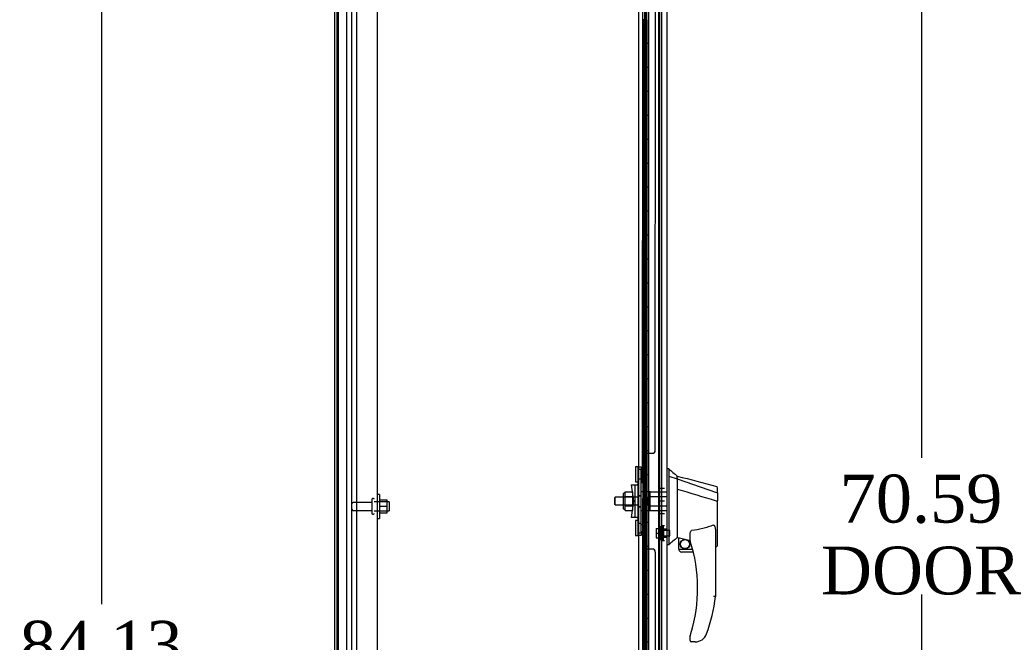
# Model space of a CAD drawing. Header units: inches. Extents: x 2 to 538, y -2 to 358.
# Tile 6 of 21: x 23 to 64, y 183 to 209. Entities that reach past the tile are written whole.
import ezdxf
from ezdxf.enums import TextEntityAlignment as Align
from ezdxf.lldxf.tags import DXFTag

# ---------------------------------------------------------------- set-up
doc = ezdxf.new("R2010")
doc.units = ezdxf.units.IN
doc.header["$MEASUREMENT"] = 0
for name, color, linetype in [('COM43134', 7, 'Continuous'), ('COM55604-1', 7, 'Continuous'), ('COM55605-1', 7, 'Continuous'), ('COM55607-2', 7, 'Continuous'), ('COM55738-23', 7, 'Continuous'), ('COM70220', 7, 'Continuous'), ('COM70838', 7, 'Continuous'), ('COM70839-4', 7, 'Continuous'), ('COM71193-3', 7, 'Continuous'), ('Default', 7, 'Continuous'), ('HAN86294', 7, 'Continuous'), ('HAN86294_NUT', 7, 'Continuous'), ('HAN86294_SCREW', 7, 'Continuous'), ('HAN86294_WASHER', 7, 'Continuous'), ('HAN_NUT', 7, 'Continuous'), ('NTS166105', 7, 'Continuous'), ('RVT19000', 7, 'Continuous'), ('SPC87322', 7, 'Continuous'), ('STD26089', 7, 'Continuous'), ('WAF25059', 7, 'Continuous')]:
    doc.layers.add(name, color=color, linetype=linetype)
doc.styles.add('SEACAD_Times_New_Roman', font='times.ttf')
tags = doc.linetypes.add('HIDDEN2', pattern=[0.1875, 0.125, -0.0625]).pattern_tags.tags
tags[6:7] = [DXFTag(74, 4), DXFTag(75, 0), DXFTag(340, '0'), DXFTag(46, 0.0), DXFTag(50, 0.0), DXFTag(44, 0.0), DXFTag(45, 0.0)]
tags[4:5] = [DXFTag(74, 4), DXFTag(75, 0), DXFTag(340, '0'), DXFTag(46, 0.0), DXFTag(50, 0.0), DXFTag(44, 0.0), DXFTag(45, 0.0)]
doc.dimstyles.new('HAMMOND_(STH_-_540x360)', dxfattribs={"dimtxt": 2, "dimasz": 2.5, "dimexe": 1, "dimexo": 1, "dimgap": 0.5, "dimtad": 0, "dimtih": 1, "dimtoh": 1, "dimzin": 0, "dimdsep": 46, "dimtxsty": 'SEACAD_Times_New_Roman', "dimblk1": '_SE_FILLED', "dimblk2": '_SE_FILLED', "dimsah": 1, "dimcen": 1, "dimadec": 0, "dimazin": 0, "dimtfac": 0.8, "dimtofl": 0, "dimtmove": 0, "dimatfit": 3, "dimfxl": 1, "dimtolj": 1, "dimtzin": 0, "dimarcsym": 0})

# ---------------------------------------------------------------- blocks, each defined once
blk = doc.blocks.new('SE3')
at = {"layer": 'COM43134', "color": 7, "linetype": 'HIDDEN2'}
for p, q in [((37.396, 222.722), (37.396, 154.972)), ((38.271, 222.662), (38.271, 155.032))]:
    blk.add_line(p, q, dxfattribs=at)
at = {"layer": 'COM55604-1', "color": 7, "linetype": 'Continuous'}
for p, q in [((36.584, 225.032), (36.584, 153.097)), ((49.177, 223.752), (49.177, 154.377))]:
    blk.add_line(p, q, dxfattribs=at)
at = {"layer": 'COM55604-1', "color": 7, "linetype": 'HIDDEN2'}
blk.add_line((50.144, 223.752), (50.144, 154.377), dxfattribs=at)
at = {"layer": 'COM55605-1', "color": 7, "linetype": 'Continuous'}
blk.add_line((36.489, 225.032), (36.489, 153.097), dxfattribs=at)
at = {"layer": 'COM55605-1', "color": 7, "linetype": 'HIDDEN2'}
blk.add_line((36.989, 225.032), (36.989, 153.097), dxfattribs=at)
at = {"layer": 'COM55607-2', "color": 7, "linetype": 'HIDDEN2'}
for p, q in [((49.425, 223.171), (49.425, 155.171)), ((49.525, 155.171), (49.525, 223.171)), ((50.07, 155.171), (50.07, 223.171)), ((49.486, 209.17), (49.358, 209.17)), ((49.358, 209.17), (49.358, 208.171)), ((49.363, 208.171), (49.363, 209.17)), ((49.53, 209.17), (49.475, 209.17)), ((49.486, 209.17), (49.486, 208.171)), ((49.389, 208.171), (49.358, 208.171)), ((49.358, 208.171), (49.358, 207.171)), ((49.486, 208.17), (49.358, 208.17)), ((49.434, 208.17), (49.434, 207.171)), ((49.475, 208.17), (49.475, 207.171)), ((49.53, 208.17), (49.475, 208.17)), ((49.389, 207.171), (49.358, 207.171)), ((49.486, 207.17), (49.358, 207.17)), ((49.358, 207.17), (49.358, 206.171)), ((49.363, 206.171), (49.363, 207.17)), ((49.53, 207.17), (49.475, 207.17)), ((49.486, 207.17), (49.486, 206.171)), ((49.389, 206.171), (49.358, 206.171)), ((49.358, 206.171), (49.358, 205.171)), ((49.486, 206.17), (49.358, 206.17)), ((49.434, 206.17), (49.434, 205.171)), ((49.475, 206.17), (49.475, 205.171)), ((49.53, 206.17), (49.475, 206.17)), ((49.389, 205.171), (49.358, 205.171)), ((49.486, 205.17), (49.358, 205.17)), ((49.358, 205.17), (49.358, 204.171)), ((49.363, 204.171), (49.363, 205.17)), ((49.53, 205.17), (49.475, 205.17)), ((49.486, 205.17), (49.486, 204.171)), ((49.389, 204.171), (49.358, 204.171)), ((49.358, 204.171), (49.358, 203.171)), ((49.486, 204.17), (49.358, 204.17)), ((49.434, 204.17), (49.434, 203.171)), ((49.475, 204.17), (49.475, 203.171)), ((49.53, 204.17), (49.475, 204.17)), ((49.389, 203.171), (49.358, 203.171)), ((49.486, 203.17), (49.358, 203.17)), ((49.358, 203.17), (49.358, 202.171)), ((49.363, 202.171), (49.363, 203.17)), ((49.53, 203.17), (49.475, 203.17)), ((49.486, 203.17), (49.486, 202.171)), ((49.389, 202.171), (49.358, 202.171)), ((49.358, 202.171), (49.358, 201.171)), ((49.486, 202.17), (49.358, 202.17)), ((49.434, 202.17), (49.434, 201.171)), ((49.475, 202.17), (49.475, 201.171)), ((49.53, 202.17), (49.475, 202.17)), ((49.389, 201.171), (49.358, 201.171)), ((49.486, 201.17), (49.358, 201.17)), ((49.358, 201.17), (49.358, 200.171)), ((49.363, 200.171), (49.363, 201.17)), ((49.53, 201.17), (49.475, 201.17)), ((49.486, 201.17), (49.486, 200.171)), ((49.389, 200.171), (49.358, 200.171)), ((49.358, 200.171), (49.358, 199.171)), ((49.486, 200.17), (49.358, 200.17)), ((49.434, 200.17), (49.434, 199.171)), ((49.475, 200.17), (49.475, 199.171)), ((49.53, 200.17), (49.475, 200.17)), ((49.389, 199.171), (49.358, 199.171)), ((49.486, 199.17), (49.358, 199.17)), ((49.358, 199.17), (49.358, 198.171)), ((49.363, 198.171), (49.363, 199.17)), ((49.53, 199.17), (49.475, 199.17)), ((49.486, 199.17), (49.486, 198.171)), ((49.389, 198.171), (49.358, 198.171)), ((49.358, 198.171), (49.358, 197.171)), ((49.486, 198.17), (49.358, 198.17)), ((49.434, 198.17), (49.434, 197.171)), ((49.475, 198.17), (49.475, 197.171)), ((49.53, 198.17), (49.475, 198.17)), ((49.389, 197.171), (49.358, 197.171)), ((49.486, 197.17), (49.358, 197.17)), ((49.358, 197.17), (49.358, 196.171)), ((49.363, 196.171), (49.363, 197.17)), ((49.53, 197.17), (49.475, 197.17)), ((49.486, 197.17), (49.486, 196.171)), ((49.389, 196.171), (49.358, 196.171)), ((49.358, 196.171), (49.358, 195.171)), ((49.486, 196.17), (49.358, 196.17)), ((49.434, 196.17), (49.434, 195.171)), ((49.475, 196.17), (49.475, 195.171)), ((49.53, 196.17), (49.475, 196.17)), ((49.389, 195.171), (49.358, 195.171)), ((49.486, 195.17), (49.358, 195.17)), ((49.358, 195.17), (49.358, 194.171)), ((49.363, 194.171), (49.363, 195.17)), ((49.53, 195.17), (49.475, 195.17)), ((49.486, 195.17), (49.486, 194.171)), ((49.389, 194.171), (49.358, 194.171)), ((49.358, 194.171), (49.358, 193.171)), ((49.486, 194.17), (49.358, 194.17)), ((49.434, 194.17), (49.434, 193.171)), ((49.475, 194.17), (49.475, 193.171)), ((49.53, 194.17), (49.475, 194.17)), ((49.389, 193.171), (49.358, 193.171)), ((49.486, 193.17), (49.358, 193.17)), ((49.358, 193.17), (49.358, 192.171)), ((49.363, 192.171), (49.363, 193.17)), ((49.53, 193.17), (49.475, 193.17)), ((49.486, 193.17), (49.486, 192.171)), ((49.389, 192.171), (49.358, 192.171)), ((49.358, 192.171), (49.358, 191.171)), ((49.486, 192.17), (49.358, 192.17)), ((49.434, 192.17), (49.434, 191.171)), ((49.475, 192.17), (49.475, 191.171)), ((49.53, 192.17), (49.475, 192.17)), ((49.389, 191.171), (49.358, 191.171)), ((49.486, 191.17), (49.358, 191.17)), ((49.358, 191.17), (49.358, 190.171)), ((49.363, 190.171), (49.363, 191.17)), ((49.53, 191.17), (49.475, 191.17)), ((49.486, 191.17), (49.486, 190.171)), ((49.389, 190.171), (49.358, 190.171)), ((49.358, 190.171), (49.358, 189.171)), ((49.486, 190.17), (49.358, 190.17)), ((49.434, 190.17), (49.434, 189.171)), ((49.475, 190.17), (49.475, 189.171)), ((49.53, 190.17), (49.475, 190.17)), ((49.389, 189.171), (49.358, 189.171)), ((49.486, 189.17), (49.358, 189.17)), ((49.358, 189.17), (49.358, 188.171)), ((49.363, 188.171), (49.363, 189.17)), ((49.53, 189.17), (49.475, 189.17)), ((49.486, 189.17), (49.486, 188.171)), ((49.389, 188.171), (49.358, 188.171)), ((49.358, 188.171), (49.358, 187.171)), ((49.486, 188.17), (49.358, 188.17)), ((49.434, 188.17), (49.434, 187.171)), ((49.475, 188.17), (49.475, 187.171)), ((49.53, 188.17), (49.475, 188.17)), ((49.389, 187.171), (49.358, 187.171)), ((49.486, 187.17), (49.358, 187.17)), ((49.358, 187.17), (49.358, 186.171)), ((49.363, 186.171), (49.363, 187.17)), ((49.53, 187.17), (49.475, 187.17)), ((49.486, 187.17), (49.486, 186.171)), ((49.389, 186.171), (49.358, 186.171)), ((49.358, 186.171), (49.358, 185.171)), ((49.486, 186.17), (49.358, 186.17)), ((49.434, 186.17), (49.434, 185.171)), ((49.475, 186.17), (49.475, 185.171)), ((49.53, 186.17), (49.475, 186.17)), ((49.389, 185.171), (49.358, 185.171)), ((49.486, 185.17), (49.358, 185.17)), ((49.358, 185.17), (49.358, 184.171)), ((49.363, 184.171), (49.363, 185.17)), ((49.53, 185.17), (49.475, 185.17)), ((49.486, 185.17), (49.486, 184.171)), ((49.389, 184.171), (49.358, 184.171)), ((49.358, 184.171), (49.358, 183.171)), ((49.486, 184.17), (49.358, 184.17)), ((49.434, 184.17), (49.434, 183.171)), ((49.475, 184.17), (49.475, 183.171)), ((49.53, 184.17), (49.475, 184.17)), ((49.389, 183.171), (49.358, 183.171))]:
    blk.add_line(p, q, dxfattribs=at)
at = {"layer": 'COM55607-2', "color": 7, "linetype": 'Continuous'}
for p, q in [((49.389, 208.171), (49.389, 209.171)), ((49.592, 208.171), (49.592, 209.171)), ((49.592, 208.171), (49.389, 208.171)), ((49.389, 207.171), (49.389, 208.171)), ((49.592, 208.171), (49.389, 208.171)), ((49.592, 207.171), (49.592, 208.171)), ((49.592, 207.171), (49.389, 207.171)), ((49.592, 207.171), (49.389, 207.171)), ((49.389, 206.171), (49.389, 207.171)), ((49.592, 206.171), (49.592, 207.171)), ((49.592, 206.171), (49.389, 206.171)), ((49.389, 205.171), (49.389, 206.171)), ((49.592, 206.171), (49.389, 206.171)), ((49.592, 205.171), (49.592, 206.171)), ((49.592, 205.171), (49.389, 205.171)), ((49.592, 205.171), (49.389, 205.171)), ((49.389, 204.171), (49.389, 205.171)), ((49.592, 204.171), (49.592, 205.171)), ((49.592, 204.171), (49.389, 204.171)), ((49.389, 203.171), (49.389, 204.171)), ((49.592, 204.171), (49.389, 204.171)), ((49.592, 203.171), (49.592, 204.171)), ((49.592, 203.171), (49.389, 203.171)), ((49.592, 203.171), (49.389, 203.171)), ((49.389, 202.171), (49.389, 203.171)), ((49.592, 202.171), (49.592, 203.171)), ((49.592, 202.171), (49.389, 202.171)), ((49.389, 201.171), (49.389, 202.171)), ((49.592, 202.171), (49.389, 202.171)), ((49.592, 201.171), (49.592, 202.171)), ((49.592, 201.171), (49.389, 201.171)), ((49.592, 201.171), (49.389, 201.171)), ((49.389, 200.171), (49.389, 201.171)), ((49.592, 200.171), (49.592, 201.171)), ((49.592, 200.171), (49.389, 200.171)), ((49.389, 199.171), (49.389, 200.171)), ((49.592, 200.171), (49.389, 200.171)), ((49.592, 199.171), (49.592, 200.171)), ((49.592, 199.171), (49.389, 199.171)), ((49.592, 199.171), (49.389, 199.171)), ((49.389, 198.171), (49.389, 199.171)), ((49.592, 198.171), (49.592, 199.171)), ((49.592, 198.171), (49.389, 198.171)), ((49.389, 197.171), (49.389, 198.171)), ((49.592, 198.171), (49.389, 198.171)), ((49.592, 197.171), (49.592, 198.171)), ((49.592, 197.171), (49.389, 197.171)), ((49.592, 197.171), (49.389, 197.171)), ((49.389, 196.171), (49.389, 197.171)), ((49.592, 196.171), (49.592, 197.171)), ((49.592, 196.171), (49.389, 196.171)), ((49.389, 195.171), (49.389, 196.171)), ((49.592, 196.171), (49.389, 196.171)), ((49.592, 195.171), (49.592, 196.171)), ((49.592, 195.171), (49.389, 195.171)), ((49.592, 195.171), (49.389, 195.171)), ((49.389, 194.171), (49.389, 195.171)), ((49.592, 194.171), (49.592, 195.171)), ((49.592, 194.171), (49.389, 194.171)), ((49.389, 193.171), (49.389, 194.171)), ((49.592, 194.171), (49.389, 194.171)), ((49.592, 193.171), (49.592, 194.171)), ((49.592, 193.171), (49.389, 193.171)), ((49.592, 193.171), (49.389, 193.171)), ((49.389, 192.171), (49.389, 193.171)), ((49.592, 192.171), (49.592, 193.171)), ((49.592, 192.171), (49.389, 192.171)), ((49.389, 191.171), (49.389, 192.171)), ((49.592, 192.171), (49.389, 192.171)), ((49.592, 191.171), (49.592, 192.171)), ((49.592, 191.171), (49.389, 191.171)), ((49.592, 191.171), (49.389, 191.171)), ((49.389, 190.171), (49.389, 191.171)), ((49.592, 190.171), (49.592, 191.171)), ((49.592, 190.171), (49.389, 190.171)), ((49.389, 189.171), (49.389, 190.171)), ((49.592, 190.171), (49.389, 190.171)), ((49.592, 189.171), (49.592, 190.171)), ((49.592, 189.171), (49.389, 189.171)), ((49.592, 189.171), (49.389, 189.171)), ((49.389, 188.171), (49.389, 189.171)), ((49.592, 188.171), (49.592, 189.171)), ((49.592, 188.171), (49.389, 188.171)), ((49.389, 187.171), (49.389, 188.171)), ((49.592, 188.171), (49.389, 188.171)), ((49.592, 187.171), (49.592, 188.171)), ((49.592, 187.171), (49.389, 187.171)), ((49.592, 187.171), (49.389, 187.171)), ((49.389, 186.171), (49.389, 187.171)), ((49.592, 186.171), (49.592, 187.171)), ((49.592, 186.171), (49.389, 186.171)), ((49.389, 185.171), (49.389, 186.171)), ((49.592, 186.171), (49.389, 186.171)), ((49.592, 185.171), (49.592, 186.171)), ((49.592, 185.171), (49.389, 185.171)), ((49.592, 185.171), (49.389, 185.171)), ((49.389, 184.171), (49.389, 185.171)), ((49.592, 184.171), (49.592, 185.171)), ((49.592, 184.171), (49.389, 184.171)), ((49.389, 183.171), (49.389, 184.171)), ((49.592, 184.171), (49.389, 184.171)), ((49.592, 183.171), (49.592, 184.171)), ((49.592, 183.171), (49.389, 183.171)), ((49.592, 183.171), (49.389, 183.171)), ((49.389, 182.171), (49.389, 183.171)), ((49.592, 182.171), (49.592, 183.171))]:
    blk.add_line(p, q, dxfattribs=at)
at = {"layer": 'COM55738-23', "color": 7, "linetype": 'HIDDEN2'}
for p, q in [((36.656, 153.179), (36.656, 224.929)), ((37.209, 153.179), (37.209, 224.929))]:
    blk.add_line(p, q, dxfattribs=at)
at = {"layer": 'COM70220', "color": 7, "linetype": 'HIDDEN2'}
blk.add_line((50.019, 223.744), (50.019, 154.597), dxfattribs=at)
at = {"layer": 'COM70838', "color": 7, "linetype": 'HIDDEN2'}
for p, q in [((49.162, 190.502), (49.287, 190.502)), ((49.162, 190.377), (49.162, 190.502)), ((49.287, 190.502), (49.287, 190.377)), ((49.162, 187.752), (49.162, 190.377)), ((49.287, 187.752), (49.287, 190.377)), ((48.875, 189.752), (49.045, 189.752)), ((48.875, 189.752), (48.975, 189.065)), ((49.045, 188.377), (49.045, 189.752)), ((49.045, 189.752), (49.148, 189.752)), ((48.975, 189.065), (48.875, 188.377)), ((49.045, 188.377), (48.875, 188.377)), ((49.159, 188.377), (49.045, 188.377)), ((49.162, 187.627), (49.162, 187.752)), ((49.287, 187.627), (49.162, 187.627)), ((49.287, 187.752), (49.287, 187.627))]:
    blk.add_line(p, q, dxfattribs=at)
for centre, start, end in [((49.045, 189.807), 331.9602, 360), ((49.045, 189.78), 346.4554, 0), ((49.045, 188.322), 0, 28.0398), ((49.045, 188.35), 0, 13.5446)]:
    blk.add_arc(centre, 0.117, start, end, dxfattribs=at)
at = {"layer": 'COM70839-4', "color": 7, "linetype": 'HIDDEN2'}
for p, q in [((49.881, 191.19), (49.893, 221.741)), ((49.349, 189.815), (49.362, 221.661)), ((49.419, 189.927), (49.419, 190.94)), ((49.544, 191.065), (49.755, 191.065)), ((49.544, 191.065), (49.755, 191.065)), ((49.349, 188.314), (49.349, 188.314)), ((49.349, 188.314), (49.362, 156.469)), ((49.419, 188.202), (49.419, 188.202)), ((49.419, 187.189), (49.419, 188.202)), ((49.755, 187.064), (49.544, 187.064)), ((49.755, 187.064), (49.544, 187.064)), ((49.881, 186.939), (49.881, 186.939)), ((49.881, 186.939), (49.893, 156.388))]:
    blk.add_line(p, q, dxfattribs=at)
for centre, start, end in [((49.544, 190.94), 89.9757, 179.9757), ((49.544, 190.94), 89.9757, 179.9757), ((49.756, 191.19), 269.9757, 359.9757), ((49.756, 191.19), 269.9757, 359.9757), ((49.294, 189.928), 296.0796, 359.9757), ((49.294, 189.928), 296.0796, 359.9757), ((49.294, 188.202), 0.0243, 63.9204), ((49.294, 188.202), 0.0243, 63.9204), ((49.544, 187.189), 180.0243, 270.0243), ((49.544, 187.189), 180.0243, 270.0243), ((49.756, 186.939), 0.0243, 90.0243), ((49.756, 186.939), 0.0243, 90.0243)]:
    blk.add_arc(centre, 0.125, start, end, dxfattribs=at)
at = {"layer": 'COM71193-3', "color": 7, "linetype": 'Continuous'}
for p, q in [((49.594, 224.369), (49.594, 153.972)), ((50.364, 224.321), (50.364, 154.02))]:
    blk.add_line(p, q, dxfattribs=at)
at = {"layer": 'COM71193-3', "color": 7, "linetype": 'HIDDEN2'}
blk.add_line((49.489, 154.282), (49.489, 223.847), dxfattribs=at)
at = {"layer": 'HAN86294', "color": 7, "linetype": 'Continuous'}
for p, q in [((50.447, 190.415), (50.364, 190.415)), ((50.444, 190.415), (50.444, 190.253)), ((50.444, 190.253), (50.444, 190.167)), ((50.444, 190.167), (50.444, 190.108)), ((50.444, 190.108), (50.799, 190.003)), ((50.444, 190.108), (50.444, 187.677)), ((50.799, 190.042), (50.799, 190.115)), ((50.799, 190.042), (50.799, 190.017)), ((50.799, 190.017), (50.799, 190.003)), ((50.799, 190.003), (50.799, 189.571)), ((50.799, 190.003), (52.437, 189.431)), ((52.479, 189.397), (52.479, 189.619)), ((50.799, 189.571), (50.799, 188.074)), ((52.479, 189.397), (52.479, 189.084)), ((52.424, 189.081), (52.425, 189.081)), ((52.479, 187.215), (52.479, 189.084)), ((50.799, 188.074), (50.799, 187.804)), ((50.444, 187.677), (50.444, 187.392)), ((50.799, 187.804), (50.799, 187.591)), ((50.799, 187.591), (50.799, 187.564)), ((50.799, 187.564), (50.799, 187.547)), ((50.799, 187.547), (50.799, 187.545)), ((50.799, 187.545), (50.864, 187.529)), ((51.339, 187.408), (51.339, 187.682)), ((52.399, 187.754), (52.399, 185.082)), ((50.444, 187.245), (50.364, 187.245)), ((50.444, 187.392), (50.444, 187.245)), ((50.864, 187.065), (50.864, 187.531)), ((52.399, 187.158), (52.405, 187.157)), ((50.864, 187.065), (51.438, 187.065)), ((51.469, 186.94), (50.989, 186.94)), ((51.339, 183.25), (51.339, 183.428)), ((51.554, 183.19), (51.399, 183.19)), ((51.838, 183.278), (51.836, 183.28))]:
    blk.add_line(p, q, dxfattribs=at)
at = {"layer": 'HAN86294', "color": 7, "linetype": 'HIDDEN2'}
for p, q in [((48.202, 189.225), (48.172, 189.195)), ((48.172, 189.195), (48.172, 188.935)), ((48.202, 188.905), (48.202, 189.225)), ((49.162, 189.225), (48.202, 189.225)), ((49.537, 189.225), (49.662, 189.225)), ((49.537, 189.065), (49.537, 189.225)), ((49.662, 189.264), (49.662, 189.46)), ((49.662, 189.46), (50.364, 189.46)), ((49.662, 188.865), (49.662, 189.264)), ((49.662, 189.264), (50.364, 189.264)), ((48.172, 188.935), (48.202, 188.905)), ((48.202, 188.905), (49.162, 188.905)), ((49.537, 188.905), (49.537, 189.065)), ((49.537, 188.905), (49.662, 188.905)), ((49.662, 188.669), (49.662, 188.865)), ((49.662, 188.865), (50.364, 188.865)), ((49.662, 188.669), (50.364, 188.669)), ((50.239, 187.564), (50.239, 187.889)), ((50.364, 187.889), (50.239, 187.889)), ((50.239, 187.564), (50.364, 187.564))]:
    blk.add_line(p, q, dxfattribs=at)
at = {"layer": 'HAN86294', "color": 7, "linetype": 'Continuous'}
for radius in [0.202, 0.188]:
    blk.add_circle((51.125, 187.269), radius, dxfattribs=at)
for centre, radius, start, end in [((66.828, 209.443), 25.11, 229.2701, 230.3306), ((353.835, 1318.029), 1167.913, 254.961531, 255.045221), ((52.419, 189.619), 0.06, 0, 74.5788), ((87.21, 144.098), 56.686, 129.9653, 130.4351), ((51.399, 187.408), 0.06, 180, 197.895), ((45.235, 185.418), 6.417, 342.9898, 17.895), ((50.989, 187.065), 0.125, 180, 193.8865), ((50.989, 187.065), 0.125, 193.8865, 229.4642), ((50.989, 187.065), 0.125, 229.4642, 270), ((45.059, 186.017), 7.4, 340.2854, 352.739), ((51.399, 183.428), 0.06, 162.105, 180), ((51.554, 183.69), 0.5, 304.5623, 340.2854), ((51.399, 183.25), 0.06, 180, 270), ((51.554, 183.69), 0.5, 270, 304.5623)]:
    blk.add_arc(centre, radius, start, end, dxfattribs=at)
blk.add_ellipse((52.419, 187.215), major_axis=(-0.06, 0), ratio=0.999979, start_param=1.333204, end_param=3.141717, dxfattribs=at)
for points in [[(50.799, 189.571), (51.341, 189.408), (51.882, 189.245), (52.424, 189.081)], [(50.894, 187.528), (51.042, 187.495), (51.191, 187.463), (51.339, 187.43)]]:
    blk.add_open_spline(points, degree=3, dxfattribs=at)
for points, knots in [([(52.437, 189.431), (52.449, 189.429), (52.46, 189.424), (52.475, 189.412), (52.479, 189.404), (52.479, 189.397)], [0, 0, 0, 0, 0.5, 0.5, 1, 1, 1, 1]), ([(52.425, 189.081), (52.433, 189.081), (52.44, 189.081), (52.453, 189.082), (52.459, 189.082), (52.466, 189.082), (52.468, 189.082), (52.472, 189.082), (52.474, 189.083), (52.476, 189.083), (52.477, 189.083), (52.479, 189.083), (52.479, 189.083), (52.479, 189.084)], [0, 0, 0, 0, 0.25, 0.25, 0.5, 0.5, 0.625, 0.625, 0.75, 0.75, 0.875, 0.875, 1, 1, 1, 1]), ([(52.309, 188.066), (52.236, 188.037), (52.162, 188.01), (52.013, 187.962), (51.937, 187.941), (51.709, 187.884), (51.555, 187.855), (51.399, 187.834)], [0, 0, 0, 0, 0.25, 0.25, 0.5, 0.5, 1, 1, 1, 1]), ([(52.309, 188.066), (52.311, 188.066), (52.313, 188.067), (52.316, 188.067), (52.318, 188.067), (52.324, 188.067), (52.328, 188.065), (52.334, 188.061), (52.337, 188.059), (52.342, 188.054), (52.344, 188.051), (52.35, 188.042), (52.353, 188.035), (52.36, 188.022), (52.362, 188.015), (52.37, 187.995), (52.373, 187.981), (52.38, 187.953), (52.383, 187.939), (52.39, 187.896), (52.394, 187.868), (52.398, 187.811), (52.399, 187.783), (52.399, 187.754)], [0, 0, 0, 0, 0.015625, 0.015625, 0.03125, 0.03125, 0.0625, 0.0625, 0.09375, 0.09375, 0.125, 0.125, 0.1875, 0.1875, 0.25, 0.25, 0.375, 0.375, 0.5, 0.5, 0.75, 0.75, 1, 1, 1, 1]), ([(50.864, 187.531), (50.864, 187.531), (50.865, 187.531), (50.868, 187.531), (50.87, 187.531), (50.879, 187.531), (50.886, 187.529), (50.894, 187.528)], [0, 0, 0, 0, 0.25, 0.25, 0.5, 0.5, 1, 1, 1, 1]), ([(51.339, 187.682), (51.339, 187.689), (51.339, 187.696), (51.34, 187.71), (51.341, 187.717), (51.344, 187.737), (51.347, 187.751), (51.355, 187.778), (51.36, 187.792), (51.37, 187.811), (51.374, 187.817), (51.382, 187.825), (51.385, 187.828), (51.392, 187.832), (51.395, 187.833), (51.399, 187.834)], [0, 0, 0, 0, 0.125, 0.125, 0.25, 0.25, 0.5, 0.5, 0.75, 0.75, 0.875, 0.875, 0.9375, 0.9375, 1, 1, 1, 1]), ([(52.399, 185.082), (52.399, 185.082), (52.399, 185.082), (52.396, 185.082), (52.394, 185.082), (52.39, 185.083), (52.387, 185.083), (52.381, 185.083), (52.377, 185.083), (52.364, 185.084), (52.354, 185.085), (52.338, 185.086), (52.333, 185.086), (52.321, 185.087), (52.315, 185.087), (52.309, 185.088)], [0, 0, 0, 0, 0.125, 0.125, 0.25, 0.25, 0.375, 0.375, 0.5, 0.5, 0.75, 0.75, 0.875, 0.875, 1, 1, 1, 1]), ([(51.342, 183.446), (51.342, 183.446), (51.342, 183.447), (51.343, 183.45), (51.344, 183.451), (51.345, 183.457), (51.347, 183.46), (51.35, 183.472), (51.353, 183.481), (51.361, 183.506), (51.366, 183.524), (51.372, 183.541)], [0, 0, 0, 0, 0.0625, 0.0625, 0.125, 0.125, 0.25, 0.25, 0.5, 0.5, 1, 1, 1, 1])]:
    blk.add_open_spline(points, degree=3, knots=knots, dxfattribs=at)
at = {"layer": 'HAN86294_NUT', "color": 7, "linetype": 'HIDDEN2'}
for p, q in [((48.54, 189.367), (48.54, 188.762)), ((48.62, 189.397), (48.57, 189.397)), ((48.62, 189.449), (48.945, 189.449)), ((48.62, 189.353), (48.62, 189.449)), ((48.62, 189.257), (48.62, 189.353)), ((48.62, 189.257), (48.945, 189.257)), ((48.62, 189.065), (48.62, 189.257)), ((48.945, 189.257), (48.945, 189.449)), ((48.945, 188.873), (48.945, 189.257)), ((48.62, 188.873), (48.62, 189.065)), ((48.62, 188.873), (48.945, 188.873)), ((48.62, 188.777), (48.62, 188.873)), ((48.62, 188.681), (48.62, 188.777)), ((48.945, 188.681), (48.945, 188.873)), ((48.57, 188.732), (48.62, 188.732)), ((48.62, 188.681), (48.945, 188.681))]:
    blk.add_line(p, q, dxfattribs=at)
for centre, start, end in [((48.57, 189.367), 90, 180), ((48.57, 188.762), 180, 270)]:
    blk.add_arc(centre, 0.03, start, end, dxfattribs=at)
at = {"layer": 'HAN86294_SCREW', "color": 7, "linetype": 'HIDDEN2'}
for p, q in [((50.049, 187.464), (50.049, 187.989)), ((50.119, 187.989), (50.049, 187.989)), ((50.119, 187.464), (50.119, 187.989)), ((49.912, 187.919), (50.049, 187.919)), ((49.912, 187.919), (49.912, 187.727)), ((49.912, 187.727), (50.049, 187.727)), ((49.912, 187.727), (49.912, 187.534)), ((49.912, 187.534), (50.049, 187.534)), ((50.494, 187.843), (50.119, 187.843)), ((50.119, 187.611), (50.494, 187.611)), ((50.494, 187.611), (50.494, 187.843)), ((50.049, 187.464), (50.119, 187.464))]:
    blk.add_line(p, q, dxfattribs=at)
at = {"layer": 'HAN86294_WASHER', "color": 7, "linetype": 'HIDDEN2'}
for p, q in [((50.149, 188.038), (50.149, 187.415)), ((50.209, 188.038), (50.149, 188.038)), ((50.209, 188.038), (50.209, 187.415)), ((50.209, 188.038), (50.209, 187.415)), ((50.269, 188.038), (50.209, 188.038)), ((50.149, 187.415), (50.209, 187.415)), ((50.209, 187.415), (50.269, 187.415))]:
    blk.add_line(p, q, dxfattribs=at)
at = {"layer": 'HAN_NUT', "color": 7, "linetype": 'HIDDEN2'}
for p, q in [((50.054, 189.595), (50.054, 189.065)), ((50.269, 189.595), (50.054, 189.595)), ((50.054, 189.065), (50.054, 188.535)), ((50.269, 189.065), (50.054, 189.065)), ((50.269, 188.535), (50.054, 188.535))]:
    blk.add_line(p, q, dxfattribs=at)
at = {"layer": 'NTS166105', "color": 7, "linetype": 'HIDDEN2'}
for p, q in [((38.367, 189.121), (38.687, 189.121)), ((38.367, 188.849), (38.687, 188.849)), ((38.687, 188.849), (38.687, 189.121)), ((38.687, 188.571), (38.687, 188.849)), ((38.367, 188.571), (38.687, 188.571))]:
    blk.add_line(p, q, dxfattribs=at)
at = {"layer": 'RVT19000', "color": 7, "linetype": 'HIDDEN2'}
for p, q in [((49.049, 190.503), (49.049, 189.878)), ((49.162, 190.503), (49.049, 190.503)), ((49.162, 190.503), (49.162, 190.502)), ((49.287, 190.385), (49.162, 190.385)), ((49.499, 190.331), (49.287, 190.331)), ((49.287, 190.05), (49.499, 190.05)), ((49.499, 190.331), (49.499, 190.05)), ((49.049, 189.878), (49.162, 189.878)), ((49.162, 189.995), (49.287, 189.995)), ((49.049, 188.252), (49.049, 187.627)), ((49.162, 188.252), (49.049, 188.252)), ((49.287, 188.134), (49.162, 188.134)), ((49.499, 188.08), (49.287, 188.08)), ((49.499, 188.08), (49.499, 187.799)), ((49.049, 187.627), (49.162, 187.627)), ((49.162, 187.744), (49.287, 187.744)), ((49.162, 187.627), (49.162, 187.627)), ((49.287, 187.799), (49.499, 187.799))]:
    blk.add_line(p, q, dxfattribs=at)
at = {"layer": 'SPC87322', "color": 7, "linetype": 'HIDDEN2'}
for p, q in [((49.162, 189.302), (49.287, 189.302)), ((49.162, 189.292), (49.287, 189.292)), ((49.662, 189.457), (49.287, 189.457)), ((49.162, 188.837), (49.287, 188.837)), ((49.162, 188.827), (49.287, 188.827)), ((49.287, 188.672), (49.662, 188.672))]:
    blk.add_line(p, q, dxfattribs=at)
at = {"layer": 'STD26089', "color": 7, "linetype": 'HIDDEN2'}
for p, q in [((38.046, 189.013), (37.269, 189.013)), ((38.046, 189.142), (38.046, 188.552)), ((38.116, 189.172), (38.076, 189.172)), ((38.771, 189.035), (38.146, 189.035)), ((38.771, 189.035), (38.771, 188.66)), ((37.269, 188.681), (38.046, 188.681)), ((38.076, 188.522), (38.116, 188.522)), ((38.146, 188.66), (38.771, 188.66))]:
    blk.add_line(p, q, dxfattribs=at)
for centre, radius, start, end in [((37.269, 188.953), 0.06, 90, 180), ((38.076, 189.142), 0.03, 90, 180), ((38.116, 189.142), 0.03, 0, 90), ((37.269, 188.741), 0.06, 180, 270), ((38.076, 188.552), 0.03, 180, 270), ((38.116, 188.552), 0.03, 270, 0)]:
    blk.add_arc(centre, radius, start, end, dxfattribs=at)
at = {"layer": 'WAF25059', "color": 7, "linetype": 'HIDDEN2'}
for p, q in [((38.367, 189.347), (38.271, 189.347)), ((38.367, 189.347), (38.367, 188.347)), ((38.271, 188.347), (38.367, 188.347))]:
    blk.add_line(p, q, dxfattribs=at)
blk = doc.blocks.new('DMBLK3688')
at = {"layer": 'Default', "linetype": 'Continuous'}
for points in [[(26.33, 222.627), (27.164, 222.627), (26.747, 225.127)], [(26.33, 143.502), (26.747, 141.002), (27.164, 143.502)]]:
    blk.add_hatch(color=7, dxfattribs=at).paths.add_polyline_path(points)
at = {"layer": 'Default', "color": 7, "linetype": 'Continuous'}
for p, q in [((35.584, 225.127), (25.747, 225.127)), ((26.747, 225.127), (26.747, 184.765)), ((26.747, 182.065), (26.747, 141.002)), ((35.584, 141.002), (25.747, 141.002))]:
    blk.add_line(p, q, dxfattribs=at)
at = {"layer": 'Default', "color": 7, "linetype": 'Continuous', "style": 'SEACAD_Times_New_Roman'}
blk.add_text('84.13', height=2, dxfattribs=at).set_placement((23.335, 184.065), align=Align.TOP_LEFT)
blk = doc.blocks.new('_SE_FILLED')
at = {"color": 0}
blk.add_line((0, 0), (-1, 0), dxfattribs=at)
blk.add_solid([(0, 0), (-1, -0.1665), (-1, 0.1665), (0, 0)], dxfattribs=at)
blk = doc.blocks.new('DMBLK3689')
at = {"layer": 'Default', "linetype": 'Continuous'}
for points in [[(61.412, 221.964), (60.995, 224.464), (60.579, 221.964)], [(61.412, 156.377), (60.579, 156.377), (60.995, 153.877)]]:
    blk.add_hatch(color=7, dxfattribs=at).paths.add_polyline_path(points)
at = {"layer": 'Default', "color": 7, "linetype": 'Continuous'}
for p, q in [((51.221, 224.464), (61.995, 224.464)), ((60.995, 224.464), (60.995, 190.871)), ((60.995, 185.171), (60.995, 153.877)), ((51.221, 153.877), (61.995, 153.877))]:
    blk.add_line(p, q, dxfattribs=at)
at = {"layer": 'Default', "color": 7, "linetype": 'Continuous', "style": 'SEACAD_Times_New_Roman'}
for s, p in [('70.59', (57.583, 190.171)), ('DOOR', (56.801, 187.171))]:
    blk.add_text(s, height=2, dxfattribs=at).set_placement(p, align=Align.TOP_LEFT)

msp = doc.modelspace()

# ---------------------------------------------------------------- block references
at = {"layer": 'Default'}
msp.add_blockref('SE3', (0, 0), dxfattribs=at)

# ---------------------------------------------------------------- dimensions: what is measured, and where the dimension line sits
at = {"layer": 'Default', "color": 7, "linetype": 'Continuous'}
for base, p1, p2, angle, text, picture, middle in [((26.746927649, 225.127257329), (36.584089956, 225.127257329), (36.584168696, 141.002257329), 270.000053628, '\\A1;<>', 'DMBLK3688', (26.746927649, 183.064756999)), ((60.995, 224.464), (49.489, 224.464), (49.489, 153.877), 270, '\\A1;<>\\PDOOR', 'DMBLK3689', (60.995, 189.171))]:
    dim = msp.add_linear_dim(base=base, p1=p1, p2=p2, angle=angle, text=text, dimstyle='HAMMOND_(STH_-_540x360)', dxfattribs=at)
    dim.commit()
    dim.dimension.update_dxf_attribs({"geometry": picture, "text_midpoint": middle, "dimtype": 161})

doc.saveas('drawing.dxf')
